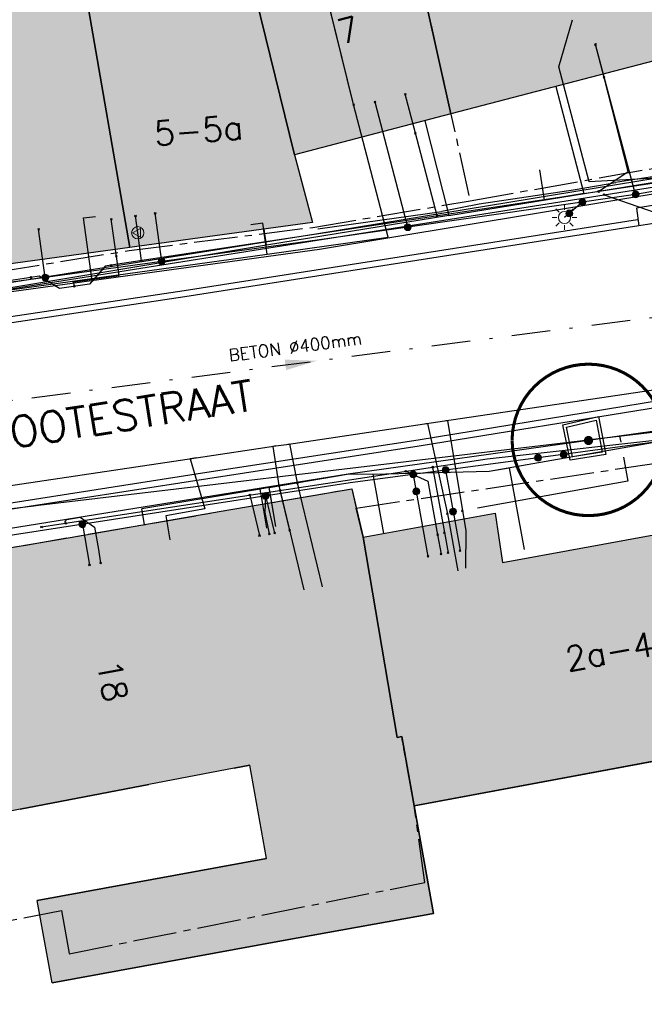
# Model space of a CAD drawing. Header units: metres. Extents: x 202952 to 203755, y 348959 to 349702.
# Tile 57 of 91: x 203379 to 203399, y 349406 to 349438. Entities that reach past the tile are written whole.
import ezdxf
from ezdxf.enums import TextEntityAlignment as Align

# ---------------------------------------------------------------- set-up
doc = ezdxf.new("R2010")
doc.units = ezdxf.units.M
doc.linetypes.add('1-200 CENTER', pattern=[4.28625, 2.8575, -0.47625, 0.47625, -0.47625])
doc.linetypes.add('1-200 DASHDOT', pattern=[2.54, 1.27, -0.635, 0, -0.635])
for name, color, linetype in [('bgt.onbegroeidterreindeel', 252, 'Continuous'), ('PH-BEST-BEBOUWING', 1, 'Continuous'), ('PH-BEST-BEBOUWING-ARCERING', 254, 'Continuous'), ('PH-BEST-HUISNUMMER', 7, 'Continuous'), ('PH-BEST-KADASTRALE-GRENS', 240, '1-200 CENTER'), ('PH-BEST-KL-DATA_KPN', 12, '1-200 TELEFONIE-KPN'), ('PH-BEST-KL-DATA_ZIGGO BV', 12, '1-200 ZIGGO'), ('PH-BEST-KL-ET_MIDDENSPANNING_ENEXIS', 12, '1-200 MIDDENSPANNING'), ('PH-BEST-KL-GAS_HOGEDRUK_ENEXIS', 12, '1-200 GASLEIDING HOGE DRUK'), ('PH-BEST-KL-GAS_LAGEDRUK_ENEXIS', 12, '1-200 GASLEIDING LAGE DRUK'), ('PH-BEST-KL-LAAGSPANNING-ENEXIS', 12, '1-200 LAAGSPANNING'), ('PH-BEST-KL-WATER-WML', 12, '1-200 WML'), ('PH-BEST-KL-WATER-WML-buiten gebruik', 11, '1-200 WML'), ('PH-BEST-RIO-HANDHAVEN-GEMENGD', 44, '1-200 DASHDOT'), ('PH-BEST-RIO-TEKST', 8, 'Continuous'), ('PH-BEST-STRAATNAAM-RIOLERING', 7, 'Continuous'), ('PH-INM-BOOM-HANDHAVEN', 96, 'Continuous'), ('PH-INM-HEKWERK', 6, '1-200 HEKWERK'), ('PH-INM-KANTVERHARDING', 253, 'Continuous')]:
    doc.layers.add(name, color=color, linetype=linetype)
doc.styles.add('NLCS-ISO', font='txt')
doc.styles.add('ROMANS', font='romans.shx')
doc.linetypes.add('1-200 GASLEIDING HOGE DRUK', pattern='A,1.5,-0.6,["GAS HD",ROMANS,S=0.24,R=0,X=-0.5,Y=-0.12],-1.1', length=3.2)
doc.linetypes.add('1-200 GASLEIDING LAGE DRUK', pattern='A,1.5,-0.6,["GAS LD",ROMANS,S=0.24,R=0,X=-0.5,Y=-0.12],-1', length=3.1)
doc.linetypes.add('1-200 HEKWERK', pattern='A,1.5,-0.4,["X",ROMANS,S=0.24,R=0,X=-0.275,Y=-0.12],-0.05', length=1.95)
doc.linetypes.add('1-200 LAAGSPANNING', pattern='A,1.5,-0.6,["LS",ROMANS,S=0.24,R=0,X=-0.45,Y=-0.12],-0.05', length=2.15)
doc.linetypes.add('1-200 MIDDENSPANNING', pattern='A,1.5,-0.6,["MS",ROMANS,S=0.24,R=0,X=-0.5,Y=-0.12],-0.05', length=2.15)
doc.linetypes.add('1-200 TELEFONIE-KPN', pattern='A,1.5,-0.6,["KPN",ROMANS,S=0.24,R=0,X=-0.5,Y=-0.12],-0.3', length=2.4)
doc.linetypes.add('1-200 WML', pattern='A,1.5,-0.6,["WML",ROMANS,S=0.24,R=0,X=-0.5,Y=-0.12],-0.3', length=2.4)
doc.linetypes.add('1-200 ZIGGO', pattern='A,1.5,-0.6,["ZIGGO",ROMANS,S=0.24,R=0,X=-0.5,Y=-0.12],-0.65', length=2.75)

# ---------------------------------------------------------------- blocks, each defined once
blk = doc.blocks.new('SKL-WTB_HULP_OVERIG-SO')
at = {"color": 0, "linetype": 'ByBlock', "lineweight": 18}
for points in [[(-0.14, 0.14), (0.14, -0.14)], [(0.14, 0.14), (-0.14, -0.14)]]:
    blk.add_lwpolyline(points, dxfattribs=at)
at = {"color": 0, "linetype": 'ByBlock', "lineweight": 18, "style": 'NLCS-ISO', "flags": 1}
for tag, p in [('TYPE', (1.5, 0)), ('LABEL', (1.5, -1.5)), ('OMSCHRIJVING', (1.5, -3))]:
    blk.add_attdef(tag, p, '', height=1, dxfattribs=at)
blk = doc.blocks.new('SKL-WTB_HULP_MOF-SO')
at = {"linetype": 'ByBlock', "lineweight": 18}
h = blk.add_hatch(color=0, dxfattribs=at)
h.dxf.hatch_style = 1
h.paths.add_polyline_path([(-0.5625, 0, 1), (0.5625, 0, 1)])
at = {"color": 0, "linetype": 'ByBlock', "lineweight": 18}
blk.add_circle((0, 0), 0.5625, dxfattribs=at)
at = {"color": 0, "linetype": 'ByBlock', "lineweight": 18, "style": 'NLCS-ISO', "flags": 1}
for tag, p in [('TYPE', (1.5, 0)), ('LABEL', (1.5, -1.5)), ('OMSCHRIJVING', (1.5, -3))]:
    blk.add_attdef(tag, p, '', height=1, dxfattribs=at)
blk = doc.blocks.new('SKL-ET_OV_LICHTMAST-SO')
at = {"color": 0, "linetype": 'ByBlock', "lineweight": 18}
for points in [[(0, 2), (0, 1.25)], [(-1.25, 0), (-2, 0)], [(-1.41, 1.41), (-0.88, 0.88)], [(0.88, 0.88), (1.41, 1.41)], [(2, 0), (1.25, 0)], [(-1.41, -1.41), (-0.88, -0.88)], [(0, -1.25), (0, -2)], [(0.88, -0.88), (1.41, -1.41)]]:
    blk.add_lwpolyline(points, dxfattribs=at)
blk.add_circle((0, 0), 1, dxfattribs=at)
blk = doc.blocks.new('SKL-WTB_HULP_VERLOOP-SO')
at = {"color": 0, "linetype": 'ByBlock', "lineweight": 18}
for points in [[(0.44, 0.72), (-0.88, 0)], [(0.44, -0.72), (-0.88, 0)], [(0.44, -0.72), (0.44, 0.72)]]:
    blk.add_lwpolyline(points, dxfattribs=at)
blk.add_circle((0, 0), 1, dxfattribs=at)
at = {"color": 0, "linetype": 'ByBlock', "lineweight": 18, "style": 'NLCS-ISO', "flags": 1}
for tag, p in [('TYPE', (1.5, 0)), ('LABEL', (1.5, -1.5)), ('OMSCHRIJVING', (1.5, -3))]:
    blk.add_attdef(tag, p, '', height=1, dxfattribs=at)
blk = doc.blocks.new('Materialisatie')
blk.add_solid([(-1.04, 0.173), (-1.04, -0.173), (0, 0)])
at = {"style": 'ROMANS'}
blk.add_attdef('MATERIALISATIE', (-2.631, 0.657), '', height=0.4, dxfattribs=at)
blk = doc.blocks.new('*U25')
at = {"const_width": 0.1}
blk.add_lwpolyline([(-2.5, 0.004, 0.990403), (2.5, 0.03, 0.990403), (-2.5, 0.018)], format="xyb", dxfattribs=at)
at = {"linetype": 'Continuous', "const_width": 0.15}
blk.add_lwpolyline([(-0.075, 0, 1), (0.075, 0, 1)], format="xyb", close=True, dxfattribs=at)

msp = doc.modelspace()

# ---------------------------------------------------------------- hatches: boundary and pattern name
at = {"layer": 'PH-BEST-BEBOUWING-ARCERING'}
for points in [[(203398.895, 349446.671), (203395.029, 349445.727), (203393.163, 349453.018), (203393.257, 349453.046), (203396.642, 349454.058), (203394.88, 349459.956), (203394.029, 349463.236), (203386.08, 349461.287), (203387.694, 349455.454), (203387.817, 349455.486), (203388.79, 349452.323), (203392.695, 349434.776), (203401.36, 349437.04), (203401.326, 349437.172)], [(203389.83, 349420.92), (203389.45, 349422.5), (203385.111, 349421.75), (203380.229, 349420.907), (203374.735, 349419.957), (203372.291, 349419.535), (203372.326, 349419.344), (203372.464, 349418.594), (203373.426, 349413.367), (203373.84, 349411.12), (203378.103, 349411.908), (203378.601, 349412.005), (203382.809, 349412.82), (203385.608, 349413.348), (203386.115, 349413.444), (203386.664, 349410.393), (203379.15, 349409.013), (203379.645, 349406.318), (203387.15, 349407.696), (203392.133, 349408.594), (203391.499, 349412.113), (203391.09, 349414.383), (203390.944, 349414.355)]]:
    msp.add_hatch(color=256, dxfattribs=at).paths.add_polyline_path(points)
h = msp.add_hatch(color=256, dxfattribs=at)
h.paths.add_polyline_path([(203379.642, 349444.884), (203380.679, 349445.158), (203378.963, 349451.644), (203377.926, 349451.37)], flags=16)
h.paths.add_polyline_path([(203376.962, 349451.607), (203374.974, 349458.143), (203377.183, 349458.815), (203380.472, 349459.759), (203381.018, 349459.916), (203382.411, 349455.296), (203385.474, 349443.296), (203385.198, 349443.124), (203387.58, 349433.44), (203388.17, 349431.22), (203384.253, 349430.682), (203383.386, 349430.563), (203382.337, 349430.419), (203382.185, 349430.398), (203380.735, 349438.794), (203379.928, 349444.399), (203379.402, 349444.404), (203377.705, 349451.752)], flags=17)
for points in [[(203387.088, 349443.617), (203384.969, 349451.641), (203385.189, 349451.698), (203384.388, 349454.594), (203387.694, 349455.454), (203387.817, 349455.486), (203388.79, 349452.323), (203392.695, 349434.776), (203387.58, 349433.44), (203385.198, 349443.124), (203385.474, 349443.296)], [(203389.83, 349420.92), (203394.15, 349421.7), (203394.39, 349420.09), (203397.673, 349420.686), (203400.89, 349421.27), (203400.61, 349422.82), (203403.04, 349423.259), (203404.87, 349423.59), (203406.359, 349414.889), (203391.499, 349412.113), (203391.09, 349414.383), (203390.944, 349414.355)]]:
    msp.add_hatch(color=256, dxfattribs=at).paths.add_polyline_path(points, flags=17)
h = msp.add_hatch(color=256, dxfattribs=at)
h.paths.add_polyline_path([(203370.839, 349445.135), (203371.308, 349445.167), (203370.617, 349450.172), (203377.068, 349451.257), (203376.962, 349451.607), (203377.705, 349451.752), (203379.402, 349444.404), (203379.928, 349444.399), (203380.735, 349438.794), (203382.185, 349430.398), (203373.89, 349429.26), (203373.848, 349429.564), (203373.07, 349435.2), (203372.678, 349438.734), (203371.917, 349438.733)], flags=17)
h.paths.add_polyline_path([(203379.642, 349444.884), (203380.679, 349445.158), (203378.963, 349451.644), (203377.926, 349451.37)], flags=16)
h = msp.add_hatch(color=256, dxfattribs=at)
h.paths.add_polyline_path([(203370.84, 349445.135), (203371.309, 349445.167), (203370.618, 349450.172), (203377.069, 349451.257), (203376.963, 349451.607), (203377.706, 349451.752), (203379.403, 349444.404), (203379.929, 349444.399), (203380.736, 349438.794), (203382.186, 349430.398), (203373.891, 349429.26), (203373.849, 349429.564), (203373.071, 349435.2), (203372.679, 349438.734), (203371.918, 349438.733)])
h.paths.add_polyline_path([(203379.643, 349444.884), (203380.68, 349445.158), (203378.964, 349451.644), (203377.927, 349451.37)], flags=17)

# ---------------------------------------------------------------- linework, layer by layer
at = {"layer": 'bgt.onbegroeidterreindeel'}
for p, q in [((203391.499, 349412.113), (203406.359, 349414.889)), ((203385.608, 349413.348), (203386.115, 349413.444)), ((203378.601, 349412.005), (203382.809, 349412.82)), ((203392.133, 349408.594), (203391.499, 349412.113)), ((203386.664, 349410.393), (203379.15, 349409.013)), ((203387.15, 349407.696), (203392.133, 349408.594)), ((203379.645, 349406.318), (203387.15, 349407.696))]:
    msp.add_line(p, q, dxfattribs=at)
at = {"layer": 'PH-BEST-BEBOUWING'}
for p, q in [((203385.111, 349421.75), (203389.45, 349422.5)), ((203389.45, 349422.5), (203389.83, 349420.92)), ((203380.229, 349420.907), (203385.111, 349421.75)), ((203374.735, 349419.957), (203380.229, 349420.907)), ((203389.83, 349420.92), (203390.944, 349414.355)), ((203390.944, 349414.355), (203391.09, 349414.383)), ((203391.09, 349414.383), (203391.499, 349412.113)), ((203385.608, 349413.348), (203382.809, 349412.82)), ((203386.115, 349413.444), (203385.608, 349413.348)), ((203386.664, 349410.393), (203386.115, 349413.444)), ((203382.809, 349412.82), (203378.601, 349412.005)), ((203378.601, 349412.005), (203378.103, 349411.908)), ((203391.499, 349412.113), (203392.133, 349408.594)), ((203379.15, 349409.013), (203386.664, 349410.393)), ((203379.645, 349406.318), (203379.15, 349409.013)), ((203392.133, 349408.594), (203387.15, 349407.696)), ((203387.15, 349407.696), (203379.645, 349406.318))]:
    msp.add_line(p, q, dxfattribs=at)
for points in [[(203387.694, 349455.454), (203386.08, 349461.287), (203394.029, 349463.236), (203394.88, 349459.956), (203396.642, 349454.058), (203393.257, 349453.046), (203393.163, 349453.018), (203395.029, 349445.727), (203398.895, 349446.671), (203401.326, 349437.172), (203401.36, 349437.04), (203392.695, 349434.776), (203388.79, 349452.323), (203387.817, 349455.486), (203387.694, 349455.454)], [(203376.962, 349451.607), (203374.974, 349458.143), (203377.183, 349458.815), (203380.472, 349459.759), (203381.018, 349459.916), (203382.411, 349455.296), (203385.474, 349443.296), (203385.198, 349443.124), (203387.58, 349433.44), (203388.17, 349431.22), (203384.253, 349430.682), (203383.386, 349430.563), (203382.337, 349430.419), (203382.185, 349430.398), (203380.735, 349438.794), (203379.928, 349444.399), (203379.402, 349444.404), (203377.705, 349451.752), (203376.962, 349451.607)], [(203387.088, 349443.617), (203384.969, 349451.641), (203385.189, 349451.698), (203384.388, 349454.594), (203387.694, 349455.454), (203387.817, 349455.486), (203388.79, 349452.323), (203392.695, 349434.776), (203387.58, 349433.44), (203385.198, 349443.124), (203385.474, 349443.296), (203387.088, 349443.617)], [(203370.839, 349445.135), (203371.308, 349445.167), (203370.617, 349450.172), (203377.068, 349451.257), (203376.962, 349451.607), (203377.705, 349451.752), (203379.402, 349444.404), (203379.928, 349444.399), (203380.735, 349438.794), (203382.185, 349430.398), (203373.89, 349429.26), (203373.848, 349429.564), (203373.07, 349435.2), (203372.678, 349438.734), (203371.917, 349438.733), (203370.839, 349445.135)], [(203389.83, 349420.92), (203394.15, 349421.7), (203394.39, 349420.09), (203397.673, 349420.686), (203400.89, 349421.27), (203400.61, 349422.82), (203403.04, 349423.259), (203404.87, 349423.59), (203406.359, 349414.889), (203391.499, 349412.113), (203391.09, 349414.383), (203390.944, 349414.355), (203389.83, 349420.92)]]:
    msp.add_lwpolyline(points, close=True, dxfattribs=at)
at = {"layer": 'PH-BEST-KADASTRALE-GRENS', "ltscale": 0.5}
for p, q in [((203393.329, 349431.929), (203402.22, 349433.509)), ((203388.173, 349431.06), (203393.329, 349431.929)), ((203382.17, 349430.302), (203388.173, 349431.06)), ((203373.572, 349428.91), (203382.17, 349430.302)), ((203389.601, 349421.866), (203404.77, 349424.14))]:
    msp.add_line(p, q, dxfattribs=at)
for points in [[(203386.035, 349461.28), (203388.79, 349452.323), (203393.329, 349431.929)], [(203372.38, 349419.55), (203389.45, 349422.5), (203389.601, 349421.866)], [(203374.51, 349407.645), (203379.948, 349408.684), (203380.205, 349407.27), (203391.842, 349409.609), (203391.499, 349412.113), (203391.09, 349414.383), (203390.944, 349414.356), (203389.83, 349420.92), (203389.601, 349421.866)]]:
    msp.add_lwpolyline(points, dxfattribs=at)
at = {"layer": 'PH-BEST-KL-DATA_KPN'}
for points in [[(203397.714, 349432.128), (203402.443, 349432.878), (203405.983, 349433.599), (203409.26, 349434.181)], [(203397.715, 349432.128), (203401.018, 349430.98), (203407.242, 349432.151), (203409.261, 349434.181)], [(203370.105, 349428.145), (203370.106, 349428.145), (203374.011, 349428.368), (203388.323, 349430.639), (203397.714, 349432.128)], [(203370.066, 349419.137), (203370.184, 349419.308), (203370.316, 349419.467), (203370.462, 349419.614), (203370.62, 349419.747), (203370.79, 349419.866), (203370.97, 349419.969), (203371.158, 349420.056), (203371.353, 349420.125), (203371.553, 349420.177), (203371.757, 349420.211), (203371.964, 349420.227), (203372.171, 349420.224), (203389.332, 349422.986), (203404.591, 349425.123), (203413.524, 349426.233), (203416.349, 349426.534), (203419.147, 349427.025), (203421.905, 349427.705)]]:
    msp.add_lwpolyline(points, dxfattribs=at)
at = {"layer": 'PH-BEST-KL-DATA_ZIGGO BV'}
for points in [[(203396.135, 349435.675), (203397.052, 349432.164)], [(203392.635, 349431.446), (203413.482, 349434.831)], [(203391.84, 349434.553), (203392.635, 349431.446)], [(203395.594, 349432.94), (203395.754, 349431.953)], [(203397.052, 349432.164), (203395.754, 349431.953)], [(203392.635, 349431.446), (203386.657, 349430.476)], [(203386.657, 349430.476), (203386.585, 349431.002)], [(203386.657, 349430.476), (203360.04, 349426.039), (203348.006, 349430.374)], [(203393.946, 349423.071), (203400.361, 349424.198), (203409.678, 349426.078)], [(203386.75, 349422.541), (203389.365, 349422.993), (203390.138, 349422.976)], [(203390.138, 349422.976), (203393.946, 349423.071), (203394.607, 349423.187)], [(203390.138, 349422.976), (203390.488, 349421.039)], [(203394.607, 349423.187), (203395.092, 349420.509)], [(203386.454, 349422.49), (203382.577, 349421.846)], [(203386.75, 349422.541), (203386.454, 349422.49)], [(203386.539, 349421.997), (203386.454, 349422.49)], [(203386.835, 349422.048), (203386.75, 349422.541)], [(203386.971, 349421.261), (203386.75, 349422.541)], [(203386.676, 349421.207), (203386.539, 349421.997)], [(203386.971, 349421.261), (203386.835, 349422.048)], [(203382.67, 349421.328), (203382.577, 349421.846)]]:
    msp.add_lwpolyline(points, dxfattribs=at)
at = {"layer": 'PH-BEST-KL-ET_MIDDENSPANNING_ENEXIS'}
msp.add_lwpolyline([(203401.649, 349433.029), (203388.272, 349430.833), (203373.985, 349428.566), (203366.391, 349427.641), (203364.993, 349427.543)], dxfattribs=at)
at = {"layer": 'PH-BEST-KL-GAS_HOGEDRUK_ENEXIS'}
msp.add_lwpolyline([(203292.088, 349378.609), (203314.15, 349381.765), (203317.062, 349382.384), (203337.523, 349387.583), (203337.829, 349433.362), (203342.326, 349431.352), (203348.071, 349429.427), (203359.146, 349428.121), (203367.765, 349428.112), (203374.013, 349428.368), (203388.401, 349430.35), (203402.475, 349432.68)], dxfattribs=at)
at = {"layer": 'PH-BEST-KL-GAS_LAGEDRUK_ENEXIS'}
for points in [[(203397.711, 349435.969), (203397.435, 349437.048)], [(203397.533, 349432.234), (203398.499, 349432.89), (203397.711, 349435.969)], [(203391.538, 349434.143), (203391.203, 349435.42)], [(203392.245, 349431.433), (203391.538, 349434.143)], [(203404.977, 349433.496), (203402.401, 349432.971), (203381.581, 349429.818)], [(203382.447, 349430.884), (203382.372, 349431.433)], [(203381.747, 349430.111), (203381.579, 349431.324)], [(203382.573, 349429.968), (203382.447, 349430.884)], [(203380.374, 349429.13), (203380.348, 349429.281), (203381.834, 349429.485), (203381.747, 349430.111)], [(203381.581, 349429.818), (203381.379, 349429.787), (203380.872, 349429.205), (203379.883, 349429.055), (203379.215, 349429.459), (203378.947, 349429.418)], [(203378.947, 349429.418), (203377.208, 349429.155)], [(203379.295, 349421.252), (203393.884, 349423.48), (203400.361, 349424.197), (203412.524, 349426.154)], [(203391.222, 349423.073), (203391.947, 349422.747), (203392.264, 349420.996)], [(203392.098, 349423.207), (203392.486, 349421.064)], [(203387.103, 349422.444), (203387.417, 349421.136)], [(203386.113, 349422.293), (203386.432, 349420.966)], [(203380.083, 349421.372), (203380.075, 349421.429), (203380.123, 349421.496), (203380.559, 349421.571), (203381.025, 349421.246), (203381.161, 349420.508), (203381.231, 349420.065)], [(203392.486, 349421.064), (203392.605, 349420.404)], [(203392.264, 349420.996), (203392.378, 349420.363)]]:
    msp.add_lwpolyline(points, dxfattribs=at)
at = {"layer": 'PH-BEST-KL-LAAGSPANNING-ENEXIS'}
for points in [[(203398.744, 349432.139), (203397.43, 349437.047)], [(203391.286, 349431.066), (203390.216, 349435.162)], [(203405.629, 349433.336), (203398.744, 349432.139), (203388.324, 349430.64), (203374.566, 349428.747), (203372.8, 349428.501), (203371.624, 349428.365), (203370.445, 349428.256), (203369.264, 349428.175), (203368.515, 349428.138), (203367.765, 349428.112), (203366.965, 349428.087), (203366.165, 349428.069), (203364.408, 349428.055), (203362.652, 349428.076), (203360.896, 349428.131)], [(203397.003, 349431.888), (203396.573, 349431.518)], [(203383.23, 349429.939), (203383.017, 349431.522)], [(203396.573, 349431.518), (203396.417, 349431.384)], [(203379.419, 349429.415), (203379.202, 349430.998)], [(203408.385, 349425.404), (203404.662, 349424.73), (203395.55, 349423.514)], [(203395.55, 349423.514), (203389.403, 349422.694), (203372.199, 349420.031), (203366.041, 349416.241), (203364.006, 349409.303), (203364.016, 349408.873), (203363.879, 349408.55)], [(203391.464, 349422.969), (203391.565, 349422.411)], [(203392.524, 349423.11), (203392.768, 349421.755)], [(203391.565, 349422.411), (203391.948, 349420.285)], [(203386.633, 349422.265), (203386.602, 349421.724), (203386.75, 349421.019)], [(203386.633, 349422.265), (203386.925, 349421.051)], [(203392.768, 349421.755), (203392.999, 349420.475)], [(203380.634, 349421.337), (203380.866, 349420.001)]]:
    msp.add_lwpolyline(points, dxfattribs=at)
at = {"layer": 'PH-BEST-KL-WATER-WML'}
for points in [[(203389.511, 349435.081), (203387.886, 349441.684), (203388.275, 349441.78)], [(203389.487, 349435.178), (203387.922, 349441.539)], [(203402.413, 349432.835), (203397.221, 349432.549), (203396.235, 349436.322), (203396.679, 349437.859)], [(203386.684, 349430.185), (203390.646, 349430.736), (203389.511, 349435.081)], [(203380.94, 349429.386), (203380.668, 349431.367), (203381.064, 349431.421)], [(203386.684, 349430.185), (203386.545, 349431.198), (203386.149, 349431.144)], [(203380.94, 349429.386), (203386.684, 349430.185)], [(203374.848, 349422.361), (203374.006, 349428.421), (203380.94, 349429.386)], [(203363.789, 349414.32), (203364.015, 349414.821), (203366.35, 349420.126), (203366.961, 349420.265), (203373.974, 349421.856), (203374.599, 349421.998), (203375.422, 349422.185), (203384.358, 349423.514), (203386.972, 349423.904), (203387.313, 349423.954), (203391.83, 349424.626), (203392.486, 349424.724), (203401.239, 349426.026)], [(203391.83, 349424.626), (203391.879, 349424.633), (203391.929, 349424.641), (203392.584, 349421.683)], [(203392.486, 349424.724), (203392.536, 349424.731), (203392.585, 349424.738), (203393.076, 349421.772)], [(203387.313, 349423.954), (203387.363, 349423.961), (203387.412, 349423.968), (203387.667, 349422.693)], [(203397.924, 349424.19), (203397.974, 349424.196), (203398.222, 349424.225), (203398.257, 349424.028)], [(203386.972, 349423.904), (203386.923, 349423.896), (203386.874, 349423.889), (203387.065, 349422.603)], [(203384.358, 349423.514), (203384.309, 349423.507), (203384.16, 349423.485), (203384.647, 349421.839), (203383.366, 349421.618), (203383.502, 349420.83)], [(203398.346, 349423.536), (203398.488, 349422.749), (203393.568, 349421.861)], [(203387.667, 349422.693), (203387.834, 349422), (203388.486, 349419.285)], [(203387.065, 349422.603), (203387.886, 349419.191)], [(203392.584, 349421.683), (203392.921, 349419.815)], [(203393.076, 349421.772), (203393.191, 349421.132), (203393.175, 349419.896)]]:
    msp.add_lwpolyline(points, dxfattribs=at)
at = {"layer": 'PH-BEST-KL-WATER-WML-buiten gebruik'}
for points in [[(203397.924, 349424.19), (203399.93, 349424.429)], [(203365.217, 349411.242), (203367.164, 349414.996), (203367.887, 349416.391), (203370.815, 349419.269), (203371.609, 349419.884), (203373.396, 349421.268), (203374.341, 349421.381), (203374.594, 349421.411), (203379.048, 349421.941), (203379.196, 349421.959), (203384.345, 349422.572), (203386.098, 349422.781), (203387.196, 349422.912), (203391.239, 349423.393), (203391.499, 349423.424), (203392.599, 349423.555), (203396.92, 349424.07), (203397.531, 349424.143), (203397.924, 349424.19)]]:
    msp.add_lwpolyline(points, dxfattribs=at)
at = {"layer": 'PH-BEST-RIO-HANDHAVEN-GEMENGD'}
msp.add_line((203371.126, 349424.464), (203405.498, 349428.916), dxfattribs=at)
at = {"layer": 'PH-INM-HEKWERK', "flags": 128}
for points in [[(203398.087, 349432.537), (203401.495, 349433.064), (203401.467, 349434.187)], [(203396.772, 349432.302), (203398.094, 349432.527)], [(203393.62, 349431.829), (203396.78, 349432.296)], [(203392.403, 349431.592), (203393.625, 349431.828)], [(203388.338, 349431.017), (203392.403, 349431.58)]]:
    msp.add_lwpolyline(points, dxfattribs=at)
at = {"layer": 'PH-INM-KANTVERHARDING'}
for p, q in [((203407.182, 349433.019), (203398.773, 349431.693)), ((203398.773, 349431.693), (203398.847, 349431.106)), ((203398.807, 349431.302), (203391.905, 349430.228)), ((203391.905, 349430.228), (203383.962, 349428.983)), ((203383.962, 349428.983), (203377.047, 349427.947))]:
    msp.add_line(p, q, dxfattribs=at)
msp.add_lwpolyline([(203504.862, 349523.881), (203507.651, 349520.784, -0.341667), (203507.312, 349514.302), (203504.903, 349511.575), (203500.74, 349506.787), (203493.689, 349498.51), (203484.109, 349487.317), (203475.417, 349477.073), (203464.956, 349464.921, -0.051448), (203451.808, 349452.024, -0.02534), (203442.169, 349445.527, -0.025342), (203431.922, 349440.037, -0.02937), (203420.883, 349435.759, -0.019242), (203413.41, 349433.67), (203411.641, 349433.303), (203407.272, 349432.436), (203398.847, 349431.106), (203391.936, 349430.031), (203383.993, 349428.785), (203377.078, 349427.75), (203368.165, 349426.299)], format="xyb", dxfattribs=at)
at = {"layer": 'PH-INM-KANTVERHARDING', "flags": 128}
for points in [[(203370.868, 349420.882), (203377.795, 349421.967), (203384.705, 349423.039), (203391.627, 349424.104), (203399.564, 349425.396, 0.00506), (203406.101, 349426.407, 0.011477), (203412.817, 349427.633)], [(203370.899, 349420.684), (203377.826, 349421.77), (203384.736, 349422.841), (203391.659, 349423.907), (203399.595, 349425.199, 0.005058), (203406.134, 349426.21, 0.011482), (203412.827, 349427.432, 0.004827)]]:
    msp.add_lwpolyline(points, format="xyb", dxfattribs=at)
for points in [[(203396.599, 349423.433), (203396.365, 349424.588), (203397.531, 349424.866), (203397.767, 349423.621)], [(203396.678, 349423.547), (203396.483, 349424.513), (203397.452, 349424.744), (203397.65, 349423.703)]]:
    msp.add_lwpolyline(points, close=True, dxfattribs=at)

# ---------------------------------------------------------------- block references
at = {"layer": 'PH-BEST-KL-DATA_KPN', "xscale": 0.2, "yscale": 0.2, "zscale": 0.2}
for p in [(203397.714, 349432.128), (203397.715, 349432.128)]:
    msp.add_blockref('SKL-WTB_HULP_OVERIG-SO', p, dxfattribs=at)
at = {"layer": 'PH-BEST-KL-GAS_LAGEDRUK_ENEXIS', "xscale": 0.2, "yscale": 0.2, "zscale": 0.2}
for name, p in [('SKL-WTB_HULP_OVERIG-SO', (203397.435, 349437.048)), ('SKL-WTB_HULP_OVERIG-SO', (203397.711, 349435.969)), ('SKL-WTB_HULP_OVERIG-SO', (203391.203, 349435.42)), ('SKL-WTB_HULP_OVERIG-SO', (203391.538, 349434.143)), ('SKL-WTB_HULP_OVERIG-SO', (203397.533, 349432.234)), ('SKL-WTB_HULP_OVERIG-SO', (203381.579, 349431.324)), ('SKL-WTB_HULP_OVERIG-SO', (203382.372, 349431.433)), ('SKL-WTB_HULP_OVERIG-SO', (203392.245, 349431.433)), ('SKL-WTB_HULP_VERLOOP-SO', (203382.447, 349430.884)), ('SKL-WTB_HULP_OVERIG-SO', (203381.747, 349430.111)), ('SKL-WTB_HULP_OVERIG-SO', (203381.581, 349429.818)), ('SKL-WTB_HULP_OVERIG-SO', (203382.573, 349429.968)), ('SKL-WTB_HULP_OVERIG-SO', (203378.947, 349429.418)), ('SKL-WTB_HULP_OVERIG-SO', (203380.374, 349429.13)), ('SKL-WTB_HULP_OVERIG-SO', (203391.222, 349423.073)), ('SKL-WTB_HULP_OVERIG-SO', (203392.098, 349423.207)), ('SKL-WTB_HULP_OVERIG-SO', (203386.113, 349422.293)), ('SKL-WTB_HULP_OVERIG-SO', (203387.103, 349422.444)), ('SKL-WTB_HULP_OVERIG-SO', (203380.083, 349421.372)), ('SKL-WTB_HULP_OVERIG-SO', (203379.295, 349421.252)), ('SKL-WTB_HULP_OVERIG-SO', (203387.417, 349421.136)), ('SKL-WTB_HULP_OVERIG-SO', (203392.264, 349420.996)), ('SKL-WTB_HULP_OVERIG-SO', (203392.486, 349421.064)), ('SKL-WTB_HULP_OVERIG-SO', (203386.432, 349420.966)), ('SKL-WTB_HULP_OVERIG-SO', (203392.378, 349420.363)), ('SKL-WTB_HULP_OVERIG-SO', (203392.605, 349420.404)), ('SKL-WTB_HULP_OVERIG-SO', (203381.231, 349420.065))]:
    msp.add_blockref(name, p, dxfattribs=at)
at = {"layer": 'PH-BEST-KL-LAAGSPANNING-ENEXIS', "xscale": 0.2, "yscale": 0.2, "zscale": 0.2}
for name, p in [('SKL-WTB_HULP_OVERIG-SO', (203397.43, 349437.047)), ('SKL-WTB_HULP_OVERIG-SO', (203390.216, 349435.162)), ('SKL-WTB_HULP_MOF-SO', (203397.003, 349431.888)), ('SKL-WTB_HULP_MOF-SO', (203398.744, 349432.139)), ('SKL-ET_OV_LICHTMAST-SO', (203396.417, 349431.384)), ('SKL-WTB_HULP_OVERIG-SO', (203383.017, 349431.522)), ('SKL-WTB_HULP_MOF-SO', (203396.573, 349431.518)), ('SKL-WTB_HULP_OVERIG-SO', (203379.202, 349430.998)), ('SKL-WTB_HULP_MOF-SO', (203391.286, 349431.066)), ('SKL-WTB_HULP_MOF-SO', (203383.23, 349429.939)), ('SKL-WTB_HULP_MOF-SO', (203379.419, 349429.415)), ('SKL-WTB_HULP_MOF-SO', (203395.55, 349423.514)), ('SKL-WTB_HULP_MOF-SO', (203396.389, 349423.626)), ('SKL-WTB_HULP_MOF-SO', (203391.464, 349422.969)), ('SKL-WTB_HULP_MOF-SO', (203392.524, 349423.11)), ('SKL-WTB_HULP_MOF-SO', (203386.633, 349422.265)), ('SKL-WTB_HULP_MOF-SO', (203391.565, 349422.411)), ('SKL-WTB_HULP_MOF-SO', (203392.768, 349421.755)), ('SKL-WTB_HULP_MOF-SO', (203380.634, 349421.337)), ('SKL-WTB_HULP_OVERIG-SO', (203386.75, 349421.019)), ('SKL-WTB_HULP_OVERIG-SO', (203386.925, 349421.051)), ('SKL-WTB_HULP_OVERIG-SO', (203392.999, 349420.475)), ('SKL-WTB_HULP_OVERIG-SO', (203391.948, 349420.285)), ('SKL-WTB_HULP_OVERIG-SO', (203380.866, 349420.001))]:
    msp.add_blockref(name, p, dxfattribs=at)
at = {"layer": 'PH-BEST-KL-WATER-WML', "xscale": 0.2, "yscale": 0.2, "zscale": 0.2}
for p in [(203389.511, 349435.081), (203387.667, 349422.693), (203387.065, 349422.603), (203392.584, 349421.683), (203393.076, 349421.772)]:
    msp.add_blockref('SKL-WTB_HULP_OVERIG-SO', p, dxfattribs=at)
at = {"layer": 'PH-BEST-RIO-TEKST'}
ref = msp.add_blockref('Materialisatie', (203388.312, 349426.69), dxfattribs=dict(at, rotation=7.37871168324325))
ref.add_attrib('MATERIALISATIE', 'BETON %%c400mm ', (203385.451, 349426.67), dxfattribs={"layer": '0', "height": 0.4, "rotation": 7.3787, "style": 'ROMANS'})
at = {"layer": 'PH-INM-BOOM-HANDHAVEN'}
msp.add_blockref('*U25', (203397.202, 349424.08, 31.507), dxfattribs=at)

# ---------------------------------------------------------------- texts
at = {"layer": 'PH-BEST-HUISNUMMER', "style": 'ROMANS'}
for s, rotation, p in [('7', 14.6, (203389.339, 349437.517)), ('5-5a', 4.4, (203384.438, 349434.24)), ('2a-4b', 10.3, (203398.207, 349417.226)), ('18', 280.4, (203381.618, 349416.21))]:
    msp.add_text(s, height=0.8, rotation=rotation, dxfattribs=at).set_placement(p, align=Align.MIDDLE_CENTER)
at = {"layer": 'PH-BEST-STRAATNAAM-RIOLERING', "style": 'ROMANS'}
msp.add_text('GROOTESTRAAT', height=1, rotation=8.8591, dxfattribs=at).set_placement((203376.559, 349423.554))

doc.saveas('drawing.dxf')
